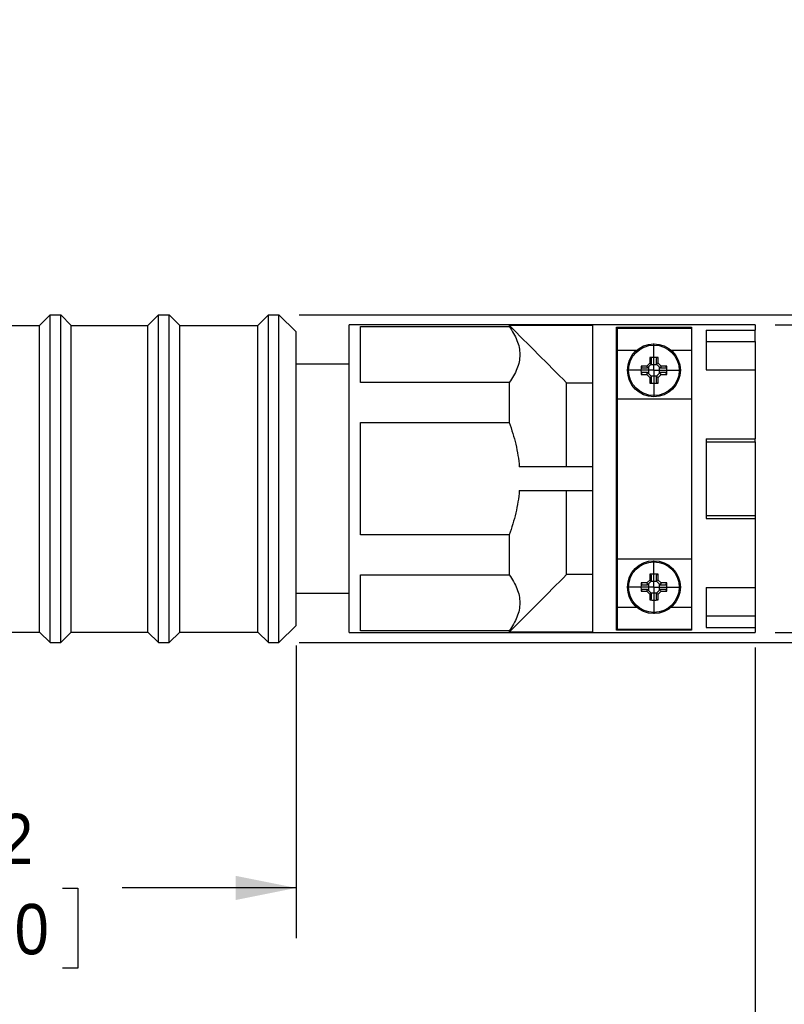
# Model space of a CAD drawing. Header units: inches. Extents: x 0 to 33, y 0 to 25.5.
# Tile 10 of 16: x 16.9 to 22.6, y 10.4 to 17.7. Entities that reach past the tile are written whole.
import ezdxf

# ---------------------------------------------------------------- set-up
doc = ezdxf.new("R2010")
doc.units = ezdxf.units.IN
doc.header["$LTSCALE"] = 3
doc.header["$MEASUREMENT"] = 0
doc.linetypes.add('SLD-Center', pattern=[0.75, 0.6, -0.05, 0.05, -0.05])
doc.linetypes.add('SLD-Solid', pattern=[0])
doc.layers.add('CENTER', color=40, linetype='SLD-Center')
doc.layers.add('DIMENSIONS', color=140, linetype='SLD-Solid', lineweight=25)
doc.styles.add('SLDTEXTSTYLE0', font='GOTHIC.TTF', dxfattribs={"width": 0.913})
doc.dimstyles.new('SLDDIMSTYLE2', dxfattribs={"dimtxt": 0.375, "dimasz": 0.45, "dimexe": 0, "dimexo": 0.0625, "dimgap": 0.09375, "dimtad": 0, "dimtih": 1, "dimtoh": 1, "dimrnd": 1e-09, "dimzin": 12, "dimdsep": 46, "dimtxsty": 'SLDTEXTSTYLE0', "dimsah": 1, "dimcen": 0.09, "dimadec": 0, "dimazin": 3, "dimtfac": 1, "dimtofl": 0, "dimtmove": 0, "dimatfit": 3, "dimfxl": 0, "dimfrac": 2, "dimtolj": 1, "dimtzin": 12, "dimarcsym": 0})

# ---------------------------------------------------------------- blocks, each defined once
blk = doc.blocks.new('_D_4')
at = {"layer": 'DIMENSIONS'}
for p, q in [((18.9698, 13.0523), (18.9698, 10.8734)), ((14.2454, 12.8382), (14.2454, 10.8734)), ((14.2454, 11.2484), (15.541, 11.2484)), ((15.9841, 11.2455), (15.8699, 11.2455)), ((15.8699, 11.2455), (15.8699, 10.6502)), ((17.231, 11.2455), (17.3453, 11.2455)), ((17.3453, 11.2455), (17.3453, 10.6502)), ((18.9698, 11.2484), (17.6742, 11.2484)), ((15.8699, 10.6502), (15.9841, 10.6502)), ((17.3453, 10.6502), (17.231, 10.6502))]:
    blk.add_line(p, q, dxfattribs=at)
for points in [[(14.2454, 11.2484), (14.6954, 11.1584), (14.6954, 11.3384)], [(18.9698, 11.2484), (18.5198, 11.3384), (18.5198, 11.1584)]]:
    blk.add_solid(points, dxfattribs=at)
at = {"layer": 'DIMENSIONS', "char_height": 0.375, "attachment_point": 1, "style": 'SLDTEXTSTYLE0'}
for s, insert in [('4.72', (16.1227, 11.8007)), ('120.0', (15.9841, 11.1292))]:
    blk.add_mtext(s, dxfattribs=dict(at, insert=insert))
blk = doc.blocks.new('_D_5')
at = {"layer": 'DIMENSIONS'}
for p, q in [((22.3832, 13.0382), (22.3832, 9.0061)), ((14.2454, 12.8382), (14.2454, 9.0061)), ((14.2454, 9.3811), (17.2477, 9.3811)), ((17.6908, 9.3782), (17.5766, 9.3782)), ((17.5766, 9.3782), (17.5766, 8.7829)), ((18.9377, 9.3782), (19.052, 9.3782)), ((19.052, 9.3782), (19.052, 8.7829)), ((22.3832, 9.3811), (19.3809, 9.3811)), ((17.5766, 8.7829), (17.6908, 8.7829)), ((19.052, 8.7829), (18.9377, 8.7829))]:
    blk.add_line(p, q, dxfattribs=at)
for points in [[(14.2454, 9.3811), (14.6954, 9.2911), (14.6954, 9.4711)], [(22.3832, 9.3811), (21.9332, 9.4711), (21.9332, 9.2911)]]:
    blk.add_solid(points, dxfattribs=at)
at = {"layer": 'DIMENSIONS', "char_height": 0.375, "attachment_point": 1, "style": 'SLDTEXTSTYLE0'}
for s, insert in [('8.14', (17.8294, 9.9334)), ('206.7', (17.6908, 9.2619))]:
    blk.add_mtext(s, dxfattribs=dict(at, insert=insert))
blk = doc.blocks.new('_D_6')
at = {"layer": 'DIMENSIONS'}
for p, q in [((24.5626, 17.1395), (23.8126, 17.1395)), ((23.8126, 17.1395), (23.8126, 15.4405)), ((25.0737, 17.1395), (24.9594, 17.1395)), ((24.9594, 17.1395), (24.9594, 16.5442)), ((26.0435, 17.1395), (26.1577, 17.1395)), ((26.1577, 17.1395), (26.1577, 16.5442)), ((24.9594, 16.5442), (25.0737, 16.5442)), ((26.1577, 16.5442), (26.0435, 16.5442)), ((22.5332, 15.4405), (24.1876, 15.4405)), ((23.8126, 15.4405), (23.8126, 13.1492)), ((22.5332, 13.1492), (24.1876, 13.1492))]:
    blk.add_line(p, q, dxfattribs=at)
for points in [[(23.8126, 15.4405), (23.7226, 14.9905), (23.9026, 14.9905)], [(23.8126, 13.1492), (23.9026, 13.5992), (23.7226, 13.5992)]]:
    blk.add_solid(points, dxfattribs=at)
at = {"layer": 'DIMENSIONS', "char_height": 0.375, "attachment_point": 1, "style": 'SLDTEXTSTYLE0'}
for s, insert in [('%%c', (24.7909, 17.6947)), ('2.29', (25.3565, 17.6947)), ('58.2', (25.0737, 17.0232))]:
    blk.add_mtext(s, dxfattribs=dict(at, insert=insert))
blk = doc.blocks.new('_D_7')
at = {"layer": 'DIMENSIONS'}
for p, q in [((18.9918, 15.5153), (23.6251, 15.5153)), ((24.0001, 15.5153), (26.0653, 15.5153)), ((25.6903, 13.0744), (25.6903, 15.5153)), ((18.9918, 13.0744), (26.0653, 13.0744)), ((25.6903, 12.0882), (25.6903, 13.0744)), ((26.4403, 12.0882), (25.6903, 12.0882)), ((26.9514, 12.0882), (26.8371, 12.0882)), ((26.8371, 12.0882), (26.8371, 11.4929)), ((27.9212, 12.0882), (28.0354, 12.0882)), ((28.0354, 12.0882), (28.0354, 11.4929)), ((26.8371, 11.4929), (26.9514, 11.4929)), ((28.0354, 11.4929), (27.9212, 11.4929))]:
    blk.add_line(p, q, dxfattribs=at)
for points in [[(25.6903, 15.5153), (25.6003, 15.0653), (25.7803, 15.0653)], [(25.6903, 13.0744), (25.7803, 13.5244), (25.6003, 13.5244)]]:
    blk.add_solid(points, dxfattribs=at)
at = {"layer": 'DIMENSIONS', "char_height": 0.375, "attachment_point": 1, "style": 'SLDTEXTSTYLE0'}
for s, insert in [('%%c', (26.6686, 12.6434)), ('2.44', (27.2342, 12.6434)), ('62.0', (26.9514, 11.9719))]:
    blk.add_mtext(s, dxfattribs=dict(at, insert=insert))
blk = doc.blocks.new('SW_CENTERMARKSYMBOL_1')
at = {"layer": 'CENTER', "color": 0}
for p, q in [((0, 0.1), (0, 0.1984)), ((0, 0), (0, 0.1)), ((-0.1, 0), (-0.1984, 0)), ((0, 0), (-0.1, 0)), ((0, 0), (0, -0.1)), ((0, 0), (0.1, 0)), ((0.1, 0), (0.1984, 0)), ((0, -0.1), (0, -0.1984))]:
    blk.add_line(p, q, dxfattribs=at)
blk = doc.blocks.new('SW_CENTERMARKSYMBOL_2')
at = {"layer": 'CENTER', "color": 0}
for p, q in [((0, 0.1), (0, 0.1984)), ((0, 0), (0, 0.1)), ((-0.1, 0), (-0.1984, 0)), ((0, 0), (-0.1, 0)), ((0, 0), (0, -0.1)), ((0, 0), (0.1, 0)), ((0.1, 0), (0.1984, 0)), ((0, -0.1), (0, -0.1984))]:
    blk.add_line(p, q, dxfattribs=at)

msp = doc.modelspace()

# ---------------------------------------------------------------- linework, layer by layer
for p, q in [((17.0603, 15.4366), (17.1391, 15.5153)), ((17.1391, 15.5153), (17.2178, 15.5153)), ((17.1391, 13.0744), (17.1391, 15.5153)), ((17.2178, 15.5153), (17.2966, 15.4366)), ((17.2178, 13.0744), (17.2178, 15.5153)), ((17.8674, 15.4366), (17.9462, 15.5153)), ((17.9462, 15.5153), (18.0249, 15.5153)), ((17.9462, 13.0744), (17.9462, 15.5153)), ((18.0249, 13.0744), (18.0249, 15.5153)), ((18.0249, 15.5153), (18.1036, 15.4366)), ((18.6844, 15.4366), (18.7631, 15.5153)), ((18.7631, 15.5153), (18.8418, 15.5153)), ((18.7631, 13.0744), (18.7631, 15.5153)), ((18.8418, 15.5153), (18.9698, 15.3874)), ((18.8418, 13.0744), (18.8418, 15.5153)), ((16.4698, 15.4366), (17.0603, 15.4366)), ((17.0603, 13.1531), (17.0603, 15.4366)), ((17.2966, 13.1531), (17.2966, 15.4366)), ((17.2966, 15.4366), (17.8674, 15.4366)), ((17.8674, 13.1531), (17.8674, 15.4366)), ((18.1036, 13.1531), (18.1036, 15.4366)), ((18.1036, 15.4366), (18.6844, 15.4366)), ((18.6844, 13.1531), (18.6844, 15.4366)), ((22.3832, 15.4405), (19.3635, 15.4405)), ((19.3635, 13.1492), (19.3635, 15.4405)), ((19.449, 15.4275), (20.5545, 15.4275)), ((19.449, 15.0101), (19.449, 15.4275)), ((20.5545, 15.4371), (21.1745, 15.4371)), ((20.5545, 15.4371), (20.5545, 15.4275)), ((21.1745, 15.4371), (21.1745, 13.1526)), ((21.3517, 13.1662), (21.3517, 15.4235)), ((21.3517, 15.4235), (21.9107, 15.4235)), ((21.3605, 15.4159), (21.9107, 15.4159)), ((21.3605, 15.2518), (21.3605, 15.4159)), ((21.9107, 15.4235), (21.9107, 13.1662)), ((22.0207, 15.4015), (22.3832, 15.4015)), ((22.0207, 15.4015), (22.0207, 15.105)), ((22.3832, 15.4405), (22.3832, 15.4015)), ((22.3832, 15.3159), (22.3832, 15.4015)), ((18.9698, 13.2023), (18.9698, 15.3874)), ((21.3605, 15.2518), (21.5036, 15.2518)), ((21.3605, 14.8904), (21.3605, 15.2518)), ((21.7588, 15.2518), (21.9107, 15.2518)), ((22.0207, 15.3159), (22.3832, 15.3159)), ((22.3832, 15.3159), (22.3832, 15.105)), ((21.5999, 15.1975), (21.5999, 15.1547)), ((21.6138, 15.1491), (21.6138, 15.1908)), ((21.6486, 15.1908), (21.6486, 15.1491)), ((21.6625, 15.1547), (21.6625, 15.1975)), ((19.3635, 15.1478), (18.9698, 15.1478)), ((21.5785, 15.1332), (21.5357, 15.1332)), ((21.5423, 15.1193), (21.584, 15.1193)), ((21.5999, 15.1547), (21.5785, 15.1332)), ((21.584, 15.1193), (21.5841, 15.1194)), ((21.5841, 15.1194), (21.6137, 15.149)), ((21.5895, 15.1248), (21.5895, 15.0791)), ((21.6541, 15.1437), (21.6084, 15.1437)), ((21.6137, 15.149), (21.6138, 15.1491)), ((21.6486, 15.1491), (21.6487, 15.149)), ((21.6487, 15.149), (21.6783, 15.1194)), ((21.684, 15.1332), (21.6625, 15.1547)), ((21.6729, 15.0791), (21.6729, 15.1248)), ((21.6783, 15.1194), (21.6784, 15.1193)), ((21.6784, 15.1193), (21.7201, 15.1193)), ((21.7267, 15.1332), (21.684, 15.1332)), ((22.0207, 15.105), (22.3832, 15.105)), ((22.3832, 15.105), (22.3832, 14.5914)), ((21.5357, 15.0707), (21.5785, 15.0707)), ((21.584, 15.0845), (21.5423, 15.0845)), ((21.5785, 15.0707), (21.5999, 15.0492)), ((21.5841, 15.0844), (21.584, 15.0845)), ((21.6137, 15.0549), (21.5841, 15.0844)), ((21.5999, 15.0492), (21.5999, 15.0064)), ((21.6084, 15.0602), (21.6541, 15.0602)), ((21.6138, 15.0547), (21.6137, 15.0549)), ((21.6138, 15.013), (21.6138, 15.0547)), ((21.6487, 15.0549), (21.6486, 15.0547)), ((21.6486, 15.0547), (21.6486, 15.013)), ((21.6783, 15.0844), (21.6487, 15.0549)), ((21.6625, 15.0492), (21.684, 15.0707)), ((21.6625, 15.0064), (21.6625, 15.0492)), ((21.6784, 15.0845), (21.6783, 15.0844)), ((21.7201, 15.0845), (21.6784, 15.0845)), ((21.684, 15.0707), (21.7267, 15.0707)), ((20.5545, 15.0101), (19.449, 15.0101)), ((20.5545, 15.0101), (20.5545, 14.7122)), ((20.9817, 14.3834), (20.9817, 15.0079)), ((20.9817, 15.0079), (21.1745, 15.0079)), ((21.3605, 14.8904), (21.9107, 14.8904)), ((21.3605, 13.6993), (21.3605, 14.8904)), ((21.3605, 14.8412), (21.3517, 14.8412)), ((19.449, 14.7122), (20.5545, 14.7122)), ((19.449, 13.8775), (19.449, 14.7122)), ((22.0207, 14.5914), (22.3832, 14.5914)), ((22.0207, 14.5914), (22.0207, 13.9983)), ((22.3832, 14.5684), (22.3832, 14.5914)), ((22.0207, 14.5684), (22.3832, 14.5684)), ((22.3832, 14.5684), (22.3832, 14.0213)), ((21.1745, 14.3834), (20.6296, 14.3834)), ((20.6296, 14.2063), (21.1745, 14.2063)), ((20.9817, 13.5818), (20.9817, 14.2063)), ((22.0207, 14.0213), (22.3832, 14.0213)), ((22.3832, 14.0213), (22.3832, 13.9983)), ((22.0207, 13.9983), (22.3832, 13.9983)), ((22.3832, 13.9983), (22.3832, 13.4847)), ((20.5545, 13.8775), (19.449, 13.8775)), ((20.5545, 13.8775), (20.5545, 13.5796)), ((21.3517, 13.7485), (21.3605, 13.7485)), ((21.3605, 13.6993), (21.9107, 13.6993)), ((21.3605, 13.3379), (21.3605, 13.6993)), ((19.449, 13.5796), (20.5545, 13.5796)), ((19.449, 13.1622), (19.449, 13.5796)), ((21.1745, 13.5818), (20.9817, 13.5818)), ((21.5999, 13.5833), (21.5999, 13.5405)), ((21.6138, 13.535), (21.6138, 13.5767)), ((21.6486, 13.5767), (21.6486, 13.535)), ((21.6625, 13.5405), (21.6625, 13.5833)), ((21.5785, 13.519), (21.5357, 13.519)), ((21.5423, 13.5052), (21.584, 13.5052)), ((21.5999, 13.5405), (21.5785, 13.519)), ((21.584, 13.5052), (21.5841, 13.5053)), ((21.5841, 13.5053), (21.6137, 13.5348)), ((21.5895, 13.5106), (21.5895, 13.4649)), ((21.6541, 13.5295), (21.6084, 13.5295)), ((21.6137, 13.5348), (21.6138, 13.535)), ((21.6486, 13.535), (21.6487, 13.5348)), ((21.6487, 13.5348), (21.6783, 13.5053)), ((21.684, 13.519), (21.6625, 13.5405)), ((21.6729, 13.4649), (21.6729, 13.5106)), ((21.6783, 13.5053), (21.6784, 13.5052)), ((21.6784, 13.5052), (21.7201, 13.5052)), ((21.7267, 13.519), (21.684, 13.519)), ((18.9698, 13.4419), (19.3635, 13.4419)), ((21.5357, 13.4565), (21.5785, 13.4565)), ((21.584, 13.4704), (21.5423, 13.4704)), ((21.5785, 13.4565), (21.5999, 13.435)), ((21.5841, 13.4703), (21.584, 13.4704)), ((21.6137, 13.4407), (21.5841, 13.4703)), ((21.5999, 13.435), (21.5999, 13.3922)), ((21.6084, 13.446), (21.6541, 13.446)), ((21.6138, 13.4406), (21.6137, 13.4407)), ((21.6138, 13.3989), (21.6138, 13.4406)), ((21.6487, 13.4407), (21.6486, 13.4406)), ((21.6486, 13.4406), (21.6486, 13.3989)), ((21.6783, 13.4703), (21.6487, 13.4407)), ((21.6625, 13.435), (21.684, 13.4565)), ((21.6625, 13.3922), (21.6625, 13.435)), ((21.6784, 13.4704), (21.6783, 13.4703)), ((21.7201, 13.4704), (21.6784, 13.4704)), ((21.684, 13.4565), (21.7267, 13.4565)), ((22.0207, 13.4847), (22.3832, 13.4847)), ((22.0207, 13.4847), (22.0207, 13.1882)), ((22.3832, 13.4847), (22.3832, 13.2738)), ((21.3605, 13.3379), (21.5036, 13.3379)), ((21.3605, 13.1738), (21.3605, 13.3379)), ((21.7588, 13.3379), (21.9107, 13.3379)), ((22.0207, 13.2738), (22.3832, 13.2738)), ((22.3832, 13.2738), (22.3832, 13.1882)), ((18.8418, 13.0744), (18.9698, 13.2023)), ((16.4698, 13.1531), (17.0603, 13.1531)), ((17.0603, 13.1531), (17.1391, 13.0744)), ((17.2178, 13.0744), (17.2966, 13.1531)), ((17.2966, 13.1531), (17.8674, 13.1531)), ((17.8674, 13.1531), (17.9462, 13.0744)), ((18.0249, 13.0744), (18.1036, 13.1531)), ((18.1036, 13.1531), (18.6844, 13.1531)), ((18.6844, 13.1531), (18.7631, 13.0744)), ((19.3635, 13.1492), (22.3832, 13.1492)), ((20.5545, 13.1622), (19.449, 13.1622)), ((20.5545, 13.1622), (20.5545, 13.1526)), ((21.1745, 13.1526), (20.5545, 13.1526)), ((21.9107, 13.1662), (21.3517, 13.1662)), ((21.3605, 13.1738), (21.9107, 13.1738)), ((22.0207, 13.1882), (22.3832, 13.1882)), ((22.3832, 13.1882), (22.3832, 13.1492)), ((17.1391, 13.0744), (17.2178, 13.0744)), ((17.9462, 13.0744), (18.0249, 13.0744)), ((18.7631, 13.0744), (18.8418, 13.0744))]:
    msp.add_line(p, q)
for centre, radius in [((21.6312, 15.1019), 0.1969), ((21.6312, 15.1019), 0.1882), ((21.6312, 13.4878), 0.1969), ((21.6312, 13.4878), 0.1882)]:
    msp.add_circle(centre, radius)
for centre, start, end in [((21.6312, 14.54), 87.27826, 92.72174), ((22.1931, 15.1019), 177.27826, 182.72174), ((21.0693, 15.1019), 357.27826, 2.72174), ((21.6312, 15.6639), 267.27826, 272.72174), ((21.6312, 12.9258), 87.27826, 92.72174), ((22.1931, 13.4878), 177.27826, 182.72174), ((21.0693, 13.4878), 357.27826, 2.72174), ((21.6312, 14.0497), 267.27826, 272.72174)]:
    msp.add_arc(centre, 0.6582, start, end)
for points in [[(20.5545, 15.4371), (20.697, 15.2941), (20.8395, 15.1511), (20.9817, 15.0079)], [(21.6138, 15.1908), (21.6093, 15.193), (21.6047, 15.1952), (21.5999, 15.1975)], [(21.6625, 15.1975), (21.6577, 15.1952), (21.6531, 15.193), (21.6486, 15.1908)], [(21.5357, 15.1332), (21.5379, 15.1285), (21.5401, 15.1239), (21.5423, 15.1193)], [(21.5785, 15.1332), (21.5804, 15.1286), (21.5823, 15.124), (21.5841, 15.1194)], [(21.5999, 15.1547), (21.6045, 15.1528), (21.6091, 15.1509), (21.6137, 15.149)], [(21.6625, 15.1547), (21.6579, 15.1528), (21.6533, 15.1509), (21.6487, 15.149)], [(21.684, 15.1332), (21.6821, 15.1286), (21.6802, 15.124), (21.6783, 15.1194)], [(21.7201, 15.1193), (21.7223, 15.1239), (21.7245, 15.1285), (21.7267, 15.1332)], [(21.5423, 15.0845), (21.5401, 15.08), (21.5379, 15.0754), (21.5357, 15.0707)], [(21.5785, 15.0707), (21.5804, 15.0753), (21.5823, 15.0799), (21.5841, 15.0844)], [(21.5999, 15.0492), (21.6045, 15.0511), (21.6091, 15.053), (21.6137, 15.0549)], [(21.6625, 15.0492), (21.6579, 15.0511), (21.6533, 15.053), (21.6487, 15.0549)], [(21.684, 15.0707), (21.6821, 15.0753), (21.6802, 15.0799), (21.6783, 15.0844)], [(21.7267, 15.0707), (21.7245, 15.0754), (21.7223, 15.08), (21.7201, 15.0845)], [(21.5999, 15.0064), (21.6047, 15.0087), (21.6093, 15.0109), (21.6138, 15.013)], [(21.6486, 15.013), (21.6531, 15.0109), (21.6577, 15.0087), (21.6625, 15.0064)], [(20.9817, 13.5818), (20.8395, 13.4386), (20.697, 13.2956), (20.5545, 13.1526)], [(21.6138, 13.5767), (21.6093, 13.5788), (21.6047, 13.581), (21.5999, 13.5833)], [(21.6625, 13.5833), (21.6577, 13.581), (21.6531, 13.5788), (21.6486, 13.5767)], [(21.5357, 13.519), (21.5379, 13.5143), (21.5401, 13.5097), (21.5423, 13.5052)], [(21.5785, 13.519), (21.5804, 13.5144), (21.5823, 13.5098), (21.5841, 13.5053)], [(21.5999, 13.5405), (21.6045, 13.5386), (21.6091, 13.5367), (21.6137, 13.5348)], [(21.6625, 13.5405), (21.6579, 13.5386), (21.6533, 13.5367), (21.6487, 13.5348)], [(21.684, 13.519), (21.6821, 13.5144), (21.6802, 13.5098), (21.6783, 13.5053)], [(21.7201, 13.5052), (21.7223, 13.5097), (21.7245, 13.5143), (21.7267, 13.519)], [(21.5423, 13.4704), (21.5401, 13.4658), (21.5379, 13.4612), (21.5357, 13.4565)], [(21.5785, 13.4565), (21.5804, 13.4611), (21.5823, 13.4657), (21.5841, 13.4703)], [(21.5999, 13.435), (21.6045, 13.4369), (21.6091, 13.4388), (21.6137, 13.4407)], [(21.6625, 13.435), (21.6579, 13.4369), (21.6533, 13.4388), (21.6487, 13.4407)], [(21.684, 13.4565), (21.6821, 13.4611), (21.6802, 13.4657), (21.6783, 13.4703)], [(21.7267, 13.4565), (21.7245, 13.4612), (21.7223, 13.4658), (21.7201, 13.4704)], [(21.5999, 13.3922), (21.6047, 13.3945), (21.6093, 13.3967), (21.6138, 13.3989)], [(21.6486, 13.3989), (21.6531, 13.3967), (21.6577, 13.3945), (21.6625, 13.3922)]]:
    msp.add_open_spline(points, degree=3)
for points, knots in [([(20.5545, 15.4275), (20.5791, 15.3938), (20.5988, 15.3597), (20.6259, 15.2902), (20.6333, 15.2549), (20.6333, 15.1828), (20.6259, 15.1475), (20.5988, 15.078), (20.5791, 15.0438), (20.5545, 15.0101)], [0, 0, 0, 0, 0.25, 0.25, 0.5, 0.5, 0.75, 0.75, 1, 1, 1, 1]), ([(20.5545, 14.7122), (20.5738, 14.6594), (20.5902, 14.6057), (20.6094, 14.5235), (20.6148, 14.4958), (20.6238, 14.4398), (20.6273, 14.4115), (20.6296, 14.3834)], [0, 0, 0, 0, 0.5, 0.5, 0.75, 0.75, 1, 1, 1, 1]), ([(20.6296, 14.2063), (20.625, 14.1506), (20.6161, 14.0952), (20.5968, 14.0124), (20.5894, 13.9849), (20.5731, 13.9306), (20.5641, 13.9039), (20.5545, 13.8775)], [0, 0, 0, 0, 0.5, 0.5, 0.75, 0.75, 1, 1, 1, 1]), ([(20.5545, 13.5796), (20.5791, 13.5459), (20.5988, 13.5117), (20.6259, 13.4422), (20.6333, 13.4069), (20.6333, 13.3349), (20.6259, 13.2995), (20.5988, 13.23), (20.5791, 13.1959), (20.5545, 13.1622)], [0, 0, 0, 0, 0.25, 0.25, 0.5, 0.5, 0.75, 0.75, 1, 1, 1, 1])]:
    msp.add_open_spline(points, degree=3, knots=knots)

# ---------------------------------------------------------------- block references
at = {"layer": 'CENTER'}
for name, p in [('SW_CENTERMARKSYMBOL_1', (21.6312, 15.1019)), ('SW_CENTERMARKSYMBOL_2', (21.6312, 13.4878))]:
    msp.add_blockref(name, p, dxfattribs=at)

# ---------------------------------------------------------------- dimensions: what is measured, and where the dimension line sits
at = {"layer": 'DIMENSIONS'}
for base, p1, p2, picture, middle in [((23.8126, 13.1492), (22.3832, 15.4405), (22.3832, 13.1492), '_D_6', (23.8126, 17.1395)), ((25.6903, 15.5153), (18.8418, 13.0744), (18.8418, 15.5153), '_D_7', (25.6903, 12.0882))]:
    dim = msp.add_linear_dim(base=base, p1=p1, p2=p2, angle=90, text='%%c<>', dimstyle='SLDDIMSTYLE2', dxfattribs=at)
    dim.commit()
    dim.dimension.update_dxf_attribs({"geometry": picture, "text_midpoint": middle, "dimtype": 160})
for base, p1, p2, picture, middle in [((14.2454, 11.2484), (18.9698, 13.2023), (14.2454, 12.9882), '_D_4', (16.6076, 11.2484)), ((22.3832, 9.3811), (14.2454, 12.9882), (22.3832, 13.1882), '_D_5', (18.3143, 9.3811))]:
    dim = msp.add_linear_dim(base=base, p1=p1, p2=p2, dimstyle='SLDDIMSTYLE2', dxfattribs=at)
    dim.commit()
    dim.dimension.update_dxf_attribs({"geometry": picture, "text_midpoint": middle, "dimtype": 160})

doc.saveas('drawing.dxf')
